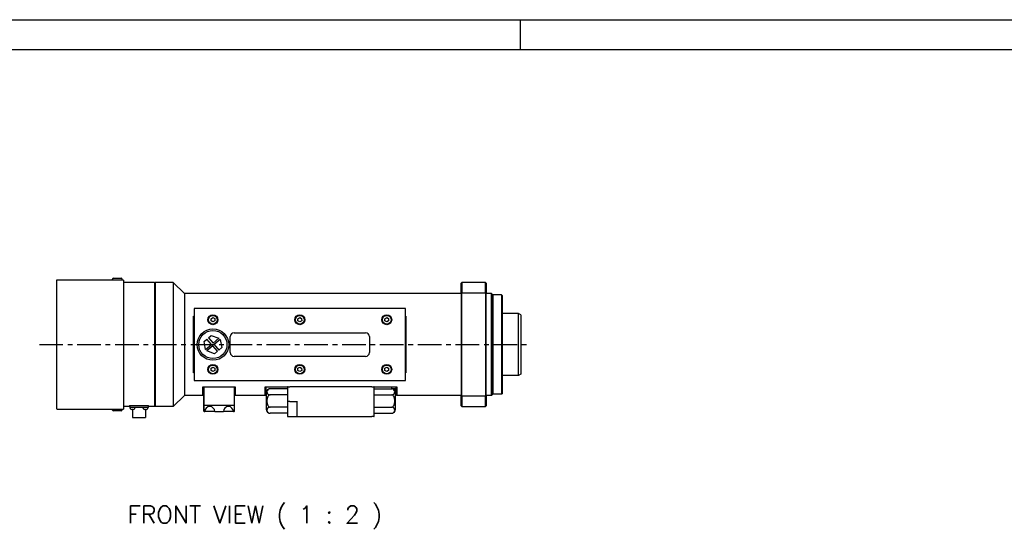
# Model space of a CAD drawing. Extents: x 127 to 1318, y -9818 to -8942.
# Tile 4 of 18: x 521 to 918, y -9147 to -8942. Entities that reach past the tile are written whole.
import ezdxf

# ---------------------------------------------------------------- set-up
doc = ezdxf.new("R2010")
doc.units = 0
doc.header["$LTSCALE"] = 25.4
doc.linetypes.add('CENTER', pattern=[2, 1.25, -0.25, 0.25, -0.25])
doc.layers.get('0').update_dxf_attribs({"linetype": 'CONTINUOUS'})
doc.layers.add('ATA-CENTER', color=133, linetype='CENTER')
doc.layers.add('ATA-TEXT', color=7, linetype='CONTINUOUS')
doc.styles.get("Standard").update_dxf_attribs({"font": 'simplex.shx'})

# ---------------------------------------------------------------- blocks, each defined once
blk = doc.blocks.new('ata-Border-A0-002')
at = {"color": 253, "ltscale": 0.5}
for p, q in [((0, 841), (1189, 841)), ((596, 841), (596, 829))]:
    blk.add_line(p, q, dxfattribs=at)
blk.add_line((10, 829), (1179, 829))

msp = doc.modelspace()

# ---------------------------------------------------------------- linework, layer by layer
for p, q in [((535.8477581, -9047.2989745), (535.8477581, -9098.7989745)), ((562.8477581, -9047.0489745), (536.0977581, -9047.0489745)), ((558.3477581, -9046.7989745), (558.3477581, -9047.0489745)), ((558.8477581, -9046.2989745), (561.8477581, -9046.2989745)), ((562.3477581, -9046.7989745), (562.3477581, -9047.0489745)), ((562.8477581, -9047.0489745), (562.8477581, -9047.2989745)), ((562.8477581, -9047.2989745), (562.8477581, -9098.7989745)), ((575.3477581, -9048.0489745), (562.8477581, -9048.0489745)), ((575.3477581, -9048.2989745), (575.5977581, -9048.0489745)), ((575.3477581, -9048.0489745), (575.3477581, -9098.0489745)), ((582.8477581, -9048.0489745), (575.5977581, -9048.0489745)), ((575.5977581, -9048.0489745), (575.5977581, -9098.0489745)), ((587.3477581, -9052.5489745), (582.8477581, -9048.0489745)), ((582.8477581, -9048.0489745), (582.8477581, -9098.0489745)), ((698.8477581, -9048.2989745), (699.0977581, -9048.0489745)), ((698.8477581, -9052.3729014), (698.8477581, -9048.2989745)), ((699.0977581, -9048.0489745), (699.0977581, -9052.2824149)), ((708.5977581, -9048.0489745), (699.0977581, -9048.0489745)), ((708.8477581, -9048.2989745), (708.5977581, -9048.0489745)), ((708.5977581, -9052.2824149), (708.5977581, -9048.0489745)), ((708.8477581, -9048.2989745), (708.8477581, -9052.3729014)), ((698.8477581, -9052.5489745), (587.3477581, -9052.5489745)), ((587.3477581, -9052.5489745), (587.3477581, -9093.5489745)), ((698.8477581, -9052.3729014), (698.8477581, -9093.7250477)), ((699.0977581, -9052.2824149), (708.5977581, -9052.2824149)), ((699.0977581, -9093.8155342), (699.0977581, -9052.2824149)), ((708.5977581, -9052.2824149), (708.5977581, -9093.8155342)), ((708.8477581, -9093.7250477), (708.8477581, -9052.3729014)), ((711.0977581, -9052.5489745), (708.8477581, -9052.5489745)), ((711.3477581, -9052.7989745), (711.0977581, -9052.5489745)), ((711.0977581, -9093.5489745), (711.0977581, -9052.5489745)), ((711.3477581, -9052.7989745), (711.3477581, -9093.2989745)), ((711.3477581, -9053.2989745), (711.5977581, -9053.0489745)), ((715.0977581, -9053.0489745), (711.5977581, -9053.0489745)), ((711.5977581, -9053.0489745), (711.5977581, -9093.0489745)), ((715.2852581, -9053.2364745), (715.0977581, -9053.0489745)), ((715.0977581, -9053.0489745), (715.0977581, -9093.0489745)), ((715.2856204, -9053.2369098), (715.3477581, -9053.3115613)), ((715.3477581, -9053.3115613), (715.3477581, -9072.3439778)), ((591.3477581, -9058.5489745), (591.3477581, -9087.5489745)), ((676.3477581, -9058.5489745), (591.3477581, -9058.5489745)), ((676.3477581, -9087.5489745), (676.3477581, -9058.5489745)), ((591.0977581, -9061.5925353), (591.3477581, -9061.5925353)), ((591.0977581, -9084.5054138), (591.0977581, -9061.5925353)), ((598.0883038, -9062.6327665), (598.8284777, -9062.1831638)), ((598.1075842, -9063.4985772), (598.0883038, -9062.6327665)), ((598.8670385, -9063.9147853), (598.1075842, -9063.4985772)), ((598.8284777, -9062.1831638), (599.587932, -9062.5993718)), ((599.6072124, -9063.4651826), (598.8670385, -9063.9147853)), ((599.587932, -9062.5993718), (599.6072124, -9063.4651826)), ((633.0883038, -9062.6327665), (633.8284777, -9062.1831638)), ((633.1075842, -9063.4985772), (633.0883038, -9062.6327665)), ((633.8670385, -9063.9147853), (633.1075842, -9063.4985772)), ((633.8284777, -9062.1831638), (634.587932, -9062.5993718)), ((634.6072124, -9063.4651826), (633.8670385, -9063.9147853)), ((634.587932, -9062.5993718), (634.6072124, -9063.4651826)), ((668.0883038, -9062.6327665), (668.8284777, -9062.1831638)), ((668.1075842, -9063.4985772), (668.0883038, -9062.6327665)), ((668.8670385, -9063.9147853), (668.1075842, -9063.4985772)), ((668.8284777, -9062.1831638), (669.587932, -9062.5993718)), ((669.6072124, -9063.4651826), (668.8670385, -9063.9147853)), ((669.587932, -9062.5993718), (669.6072124, -9063.4651826)), ((676.3477581, -9061.5925353), (676.5977581, -9061.5925353)), ((676.5977581, -9061.5925353), (676.5977581, -9084.5054138)), ((721.8477581, -9060.5489745), (715.3477581, -9060.5489745)), ((722.8477581, -9061.1263248), (721.8477581, -9060.5489745)), ((721.8477581, -9085.5489745), (721.8477581, -9060.5489745)), ((722.8477581, -9061.1263248), (722.8477581, -9084.9716243)), ((595.3112596, -9071.7933823), (596.4346971, -9070.8354623)), ((598.2838529, -9073.0041307), (596.4346971, -9070.8354623)), ((597.0434461, -9070.316401), (598.1668836, -9069.3584809)), ((597.0434461, -9070.316401), (598.892602, -9072.4850694)), ((598.1668836, -9069.3584809), (601.2681207, -9070.4595387)), ((598.892602, -9072.4850694), (601.2681207, -9070.4595387)), ((601.787182, -9071.0682877), (599.4116632, -9073.0938184)), ((601.787182, -9071.0682877), (602.3842566, -9074.3045668)), ((605.8477581, -9076.2989745), (605.8477581, -9069.7989745)), ((607.3477581, -9068.2989745), (660.3477581, -9068.2989745)), ((661.8477581, -9069.7989745), (661.8477581, -9076.2989745)), ((595.9083341, -9075.0296613), (595.3112596, -9071.7933823)), ((595.9083341, -9075.0296613), (598.2838529, -9073.0041307)), ((598.8029142, -9073.6128797), (596.4273954, -9075.6384104)), ((600.65207, -9075.7815481), (598.8029142, -9073.6128797)), ((599.4116632, -9073.0938184), (601.2608191, -9075.2624868)), ((602.3842566, -9074.3045668), (601.2608191, -9075.2624868)), ((715.3477581, -9073.7539713), (715.3477581, -9072.3439778)), ((715.3477581, -9073.7539713), (715.3477581, -9092.7863877)), ((599.5286326, -9076.7394682), (596.4273954, -9075.6384104)), ((600.65207, -9075.7815481), (599.5286326, -9076.7394682)), ((660.3477581, -9077.7989745), (607.3477581, -9077.7989745)), ((598.0883038, -9082.6327665), (598.8284777, -9082.1831638)), ((598.1075842, -9083.4985772), (598.0883038, -9082.6327665)), ((598.8670385, -9083.9147853), (598.1075842, -9083.4985772)), ((598.8284777, -9082.1831638), (599.587932, -9082.5993718)), ((599.6072124, -9083.4651826), (598.8670385, -9083.9147853)), ((599.587932, -9082.5993718), (599.6072124, -9083.4651826)), ((633.0883038, -9082.6327665), (633.8284777, -9082.1831638)), ((633.1075842, -9083.4985772), (633.0883038, -9082.6327665)), ((633.8670385, -9083.9147853), (633.1075842, -9083.4985772)), ((633.8284777, -9082.1831638), (634.587932, -9082.5993718)), ((634.6072124, -9083.4651826), (633.8670385, -9083.9147853)), ((634.587932, -9082.5993718), (634.6072124, -9083.4651826)), ((668.0883038, -9082.6327665), (668.8284777, -9082.1831638)), ((668.1075842, -9083.4985772), (668.0883038, -9082.6327665)), ((668.8670385, -9083.9147853), (668.1075842, -9083.4985772)), ((668.8284777, -9082.1831638), (669.587932, -9082.5993718)), ((669.6072124, -9083.4651826), (668.8670385, -9083.9147853)), ((669.587932, -9082.5993718), (669.6072124, -9083.4651826)), ((591.3477581, -9084.5054138), (591.0977581, -9084.5054138)), ((676.5977581, -9084.5054138), (676.3477581, -9084.5054138)), ((721.8477581, -9085.5489745), (715.3477581, -9085.5489745)), ((722.8477581, -9084.9716243), (721.8477581, -9085.5489745)), ((591.3477581, -9087.5489745), (676.3477581, -9087.5489745)), ((594.8477581, -9090.0489745), (607.8477581, -9090.0489745)), ((594.8477581, -9093.5489745), (594.8477581, -9090.0489745)), ((595.0977581, -9090.0489745), (595.0977581, -9090.0508127)), ((595.0977581, -9090.0508127), (595.0977581, -9097.4454211)), ((595.3477581, -9097.5489745), (595.3477581, -9090.0489745)), ((607.3477581, -9090.0489745), (607.3477581, -9097.5489745)), ((607.5977581, -9090.0508127), (607.5977581, -9090.0489745)), ((607.5977581, -9097.4454211), (607.5977581, -9090.0508127)), ((607.8477581, -9090.0489745), (607.8477581, -9093.5489745)), ((619.8477581, -9090.0489745), (629.0977581, -9090.0489745)), ((619.8477581, -9093.5489745), (619.8477581, -9090.0489745)), ((620.0977581, -9090.0489745), (620.0977581, -9093.2989745)), ((628.8477581, -9090.8914972), (621.8477581, -9090.8914972)), ((628.8477581, -9090.2989745), (628.8477581, -9096.0489745)), ((629.0977581, -9090.0489745), (629.8477581, -9090.0489745)), ((662.8477581, -9090.0489745), (629.8477581, -9090.0489745)), ((662.8477581, -9090.0489745), (663.5977581, -9090.0489745)), ((663.5977581, -9090.0489745), (672.8477581, -9090.0489745)), ((663.8477581, -9101.7989745), (663.8477581, -9090.2989745)), ((663.8477581, -9090.8914972), (670.8477581, -9090.8914972)), ((670.8477581, -9090.8914972), (670.8477581, -9090.0489745)), ((672.5977581, -9090.9239745), (671.1582047, -9090.9239745)), ((672.5977581, -9091.2989745), (671.8755684, -9091.2989745)), ((672.5977581, -9093.2989745), (672.5977581, -9090.0489745)), ((672.8477581, -9090.0489745), (672.8477581, -9093.5489745)), ((587.3477581, -9093.5489745), (582.8477581, -9098.0489745)), ((594.8477581, -9093.5489745), (587.3477581, -9093.5489745)), ((595.0977581, -9093.2989745), (594.8477581, -9093.5489745)), ((607.5977581, -9093.2989745), (607.8477581, -9093.5489745)), ((619.8477581, -9093.5489745), (607.8477581, -9093.5489745)), ((620.0977581, -9093.2989745), (619.8477581, -9093.5489745)), ((620.3477581, -9092.3914972), (620.3477581, -9099.2064518)), ((628.8477581, -9093.3452359), (621.8477581, -9093.3452359)), ((663.8477581, -9093.3452359), (670.8477581, -9093.3452359)), ((672.5977581, -9091.7989745), (672.22577, -9091.7989745)), ((672.5977581, -9091.9239745), (672.2730379, -9091.9239745)), ((672.3477581, -9099.2064518), (672.3477581, -9092.3914972)), ((672.5977581, -9092.7989745), (672.3477581, -9092.7989745)), ((672.5977581, -9093.2989745), (672.8477581, -9093.5489745)), ((698.8477581, -9093.5489745), (672.8477581, -9093.5489745)), ((698.8477581, -9097.7989745), (698.8477581, -9093.7250477)), ((708.5977581, -9093.8155342), (699.0977581, -9093.8155342)), ((699.0977581, -9093.8155342), (699.0977581, -9098.0489745)), ((708.5977581, -9098.0489745), (708.5977581, -9093.8155342)), ((711.0977581, -9093.5489745), (708.8477581, -9093.5489745)), ((708.8477581, -9093.7250477), (708.8477581, -9097.7989745)), ((711.3477581, -9093.2989745), (711.0977581, -9093.5489745)), ((711.3477581, -9092.7989745), (711.5977581, -9093.0489745)), ((715.0977581, -9093.0489745), (711.5977581, -9093.0489745)), ((715.2852581, -9092.8614745), (715.0977581, -9093.0489745)), ((715.3477581, -9092.7863877), (715.2856202, -9092.8610395)), ((536.0977581, -9099.0489745), (562.8477581, -9099.0489745)), ((558.3477581, -9099.2989745), (558.3477581, -9099.0489745)), ((562.3477581, -9099.2989745), (562.3477581, -9099.0489745)), ((565.2227581, -9098.0489745), (562.8477581, -9098.0489745)), ((562.8477581, -9098.7989745), (562.8477581, -9099.0489745)), ((565.2227581, -9097.6489745), (565.2227581, -9098.0489745)), ((565.2227581, -9097.6489745), (572.9727581, -9097.6489745)), ((565.3477581, -9097.6489745), (565.3477581, -9098.3989745)), ((566.3477581, -9098.3989745), (565.3477581, -9098.3989745)), ((565.4979003, -9098.686351), (565.4727581, -9098.3989745)), ((565.9913129, -9099.1232835), (565.9917049, -9099.1232835)), ((571.8477581, -9098.3989745), (566.3477581, -9098.3989745)), ((566.4015527, -9099.1232835), (566.5439634, -9099.1232835)), ((566.4727581, -9099.1232835), (566.4727581, -9102.3989745)), ((566.9538112, -9099.1232835), (566.9542033, -9099.1232835)), ((567.4476159, -9098.686351), (567.4727581, -9098.3989745)), ((570.7479003, -9098.686351), (570.7227581, -9098.3989745)), ((571.2413129, -9099.1232835), (571.2417049, -9099.1232835)), ((571.6515527, -9099.1232835), (571.7939634, -9099.1232835)), ((571.7227581, -9099.1232835), (571.7227581, -9102.3989745)), ((572.8477581, -9098.3989745), (571.8477581, -9098.3989745)), ((572.2038112, -9099.1232835), (572.2042033, -9099.1232835)), ((572.6976159, -9098.686351), (572.7227581, -9098.3989745)), ((572.8477581, -9098.3989745), (572.8477581, -9097.6489745)), ((572.9727581, -9098.0489745), (572.9727581, -9097.6489745)), ((575.3477581, -9098.0489745), (572.9727581, -9098.0489745)), ((575.3477581, -9097.7989745), (575.5977581, -9098.0489745)), ((582.8477581, -9098.0489745), (575.5977581, -9098.0489745)), ((595.3477581, -9097.5489745), (595.0977581, -9097.4454211)), ((595.0977581, -9097.4454211), (595.0977581, -9099.7989745)), ((595.3477581, -9100.0489745), (595.3477581, -9097.5489745)), ((607.3477581, -9097.5489745), (595.3477581, -9097.5489745)), ((607.5977581, -9097.4454211), (607.3477581, -9097.5489745)), ((607.3477581, -9097.5489745), (607.3477581, -9100.0489745)), ((607.5977581, -9099.7989745), (607.5977581, -9097.4454211)), ((628.8477581, -9098.2527132), (621.8477581, -9098.2527132)), ((628.8477581, -9096.0489745), (628.8477581, -9101.7989745)), ((629.8477581, -9096.0489745), (628.8477581, -9096.0489745)), ((629.8477581, -9096.0489745), (632.8477581, -9096.0489745)), ((632.5977581, -9096.0489745), (632.5977581, -9101.7989745)), ((663.8477581, -9098.2527132), (670.8477581, -9098.2527132)), ((698.8477581, -9097.7989745), (699.0977581, -9098.0489745)), ((699.0977581, -9098.0489745), (708.5977581, -9098.0489745)), ((708.5977581, -9098.0489745), (708.8477581, -9097.7989745)), ((561.8477581, -9099.7989745), (558.8477581, -9099.7989745)), ((566.4727581, -9102.3989745), (571.7227581, -9102.3989745)), ((595.3477581, -9100.0489745), (595.0977581, -9099.7989745)), ((595.3477581, -9100.0489745), (595.5977581, -9100.0489745)), ((599.5977581, -9100.0489745), (595.5977581, -9100.0489745)), ((599.5977581, -9100.0489745), (603.0977581, -9100.0489745)), ((607.0977581, -9100.0489745), (603.0977581, -9100.0489745)), ((607.0977581, -9100.0489745), (607.3477581, -9100.0489745)), ((607.3477581, -9100.0489745), (607.5977581, -9099.7989745)), ((628.8477581, -9100.7064518), (621.8477581, -9100.7064518)), ((629.0977581, -9102.0489745), (631.5977581, -9102.0489745)), ((631.5977581, -9102.0489745), (632.8477581, -9102.0489745)), ((632.8477581, -9102.0489745), (662.8477581, -9102.0489745)), ((663.5977581, -9102.0489745), (662.8477581, -9102.0489745)), ((663.8477581, -9100.7064518), (670.8477581, -9100.7064518))]:
    msp.add_line(p, q)
for centre, radius in [((598.8477581, -9063.0489745), 2), ((598.8477581, -9063.0489745), 1.75), ((633.8477581, -9063.0489745), 2), ((633.8477581, -9063.0489745), 1.75), ((668.8477581, -9063.0489745), 2), ((668.8477581, -9063.0489745), 1.75), ((598.8477581, -9073.0489745), 6.35), ((598.8477581, -9073.0489745), 5.6625945), ((598.8477581, -9083.0489745), 2), ((598.8477581, -9083.0489745), 1.75), ((633.8477581, -9083.0489745), 2), ((633.8477581, -9083.0489745), 1.75), ((668.8477581, -9083.0489745), 2), ((668.8477581, -9083.0489745), 1.75)]:
    msp.add_circle(centre, radius)
for centre, radius, start, end in [((536.0977581, -9047.2989745), 0.25, 90, 180), ((558.8477581, -9046.7989745), 0.5, 90, 180), ((561.8477581, -9046.7989745), 0.5, 0, 90), ((607.3477581, -9069.7989745), 1.5, 90, 180), ((660.3477581, -9069.7989745), 1.5, 0, 90), ((607.3477581, -9076.2989745), 1.5, 180, 270), ((660.3477581, -9076.2989745), 1.5, 270, 0), ((621.8477581, -9092.3914972), 1.5, 90, 180), ((629.0977581, -9090.2989745), 0.25, 90, 180), ((663.5977581, -9090.2989745), 0.25, 0, 90), ((670.8477581, -9092.3914972), 1.5, 0, 90), ((536.0977581, -9098.7989745), 0.25, 180, 270), ((558.8477581, -9099.2989745), 0.5, 180, 270), ((561.8477581, -9099.2989745), 0.5, 270, 0), ((565.8963782, -9098.6514888), 0.4, 185, 241.293917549), ((566.4727581, -9097.5989745), 1.6, 241.293917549, 252.130594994), ((565.9913129, -9099.0922835), 0.031, 252.130594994, 270), ((566.9542033, -9099.0922835), 0.031, 270, 287.869405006), ((566.4727581, -9097.5989745), 1.6, 287.869405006, 298.706082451), ((567.049138, -9098.6514888), 0.4, 298.706082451, 355), ((571.1463782, -9098.6514888), 0.4, 185, 241.293917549), ((571.7227581, -9097.5989745), 1.6, 241.293917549, 252.130594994), ((571.2413129, -9099.0922835), 0.031, 252.130594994, 270), ((572.2042033, -9099.0922835), 0.031, 270, 287.869405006), ((571.7227581, -9097.5989745), 1.6, 287.869405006, 298.706082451), ((572.299138, -9098.6514888), 0.4, 298.706082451, 355), ((597.5977581, -9100.0489745), 2, 0, 180), ((605.0977581, -9100.0489745), 2, 0, 180), ((621.8477581, -9099.2064518), 1.5, 180, 270), ((670.8477581, -9099.2064518), 1.5, 270, 0), ((629.0977581, -9101.7989745), 0.25, 180, 270), ((632.8477581, -9101.7989745), 0.25, 180, 270), ((663.5977581, -9101.7989745), 0.25, 270, 0)]:
    msp.add_arc(centre, radius, start, end)
for centre, major_axis, ratio, start_param, end_param in [((566.4740225, -9097.6033065), (-1.5351745, -0.4480723), 0.9958698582, 0.9783409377, 1.1917467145), ((566.5222567, -9097.6033065), (-0.139427, -1.5931383), 0.0254382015, 0.0961787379, 0.3095845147), ((566.4232595, -9097.6033065), (0.139427, -1.5931383), 0.0254382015, 5.9736007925, 6.1870065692), ((566.4714937, -9097.6033065), (-1.5351745, 0.4480723), 0.9958698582, 1.9498459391, 2.1632517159), ((571.7240225, -9097.6033065), (-1.5351745, -0.4480723), 0.9958698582, 0.9783409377, 1.1917467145), ((571.7722567, -9097.6033065), (-0.139427, -1.5931383), 0.0254382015, 0.0961787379, 0.3095845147), ((571.6732595, -9097.6033065), (0.139427, -1.5931383), 0.0254382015, 5.9736007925, 6.1870065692), ((571.7214937, -9097.6033065), (-1.5351745, 0.4480723), 0.9958698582, 1.9498459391, 2.1632517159)]:
    msp.add_ellipse(centre, major_axis=major_axis, ratio=ratio, start_param=start_param, end_param=end_param)
for points in [[(698.8477581, -9052.3729014), (698.9310798, -9052.3426775), (699.014414, -9052.3125152), (699.0977581, -9052.2824149)], [(708.5977581, -9052.2824149), (708.6811021, -9052.3125152), (708.7644364, -9052.3426775), (708.8477581, -9052.3729014)], [(698.8477581, -9093.7250477), (698.9310798, -9093.7552716), (699.014414, -9093.7854339), (699.0977581, -9093.8155342)], [(708.8477581, -9093.7250477), (708.7644364, -9093.7552716), (708.6811021, -9093.7854339), (708.5977581, -9093.8155342)]]:
    msp.add_open_spline(points, degree=3)
for points, weights in [([(591.0977581, -9061.5925353), (591.2252826, -9061.8207261), (591.3477581, -9062.046134)], [1, 1.00006195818, 1]), ([(676.3477581, -9062.046134), (676.4702335, -9061.8207261), (676.5977581, -9061.5925353)], [1, 1.00006195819, 1]), ([(591.3477581, -9084.0518151), (591.2252826, -9084.277223), (591.0977581, -9084.5054138)], [1, 1.00006195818, 1]), ([(676.5977581, -9084.5054138), (676.4702335, -9084.277223), (676.3477581, -9084.0518151)], [1, 1.00006195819, 1])]:
    msp.add_rational_spline(points, weights, degree=2)
for points, knots in [([(715.3477581, -9072.3439778), (715.3422132, -9072.3751416), (715.33704, -9072.406313), (715.2894025, -9072.7155196), (715.2736566, -9073.0262054), (715.3053819, -9073.4744132), (715.3233219, -9073.6166319), (715.3477581, -9073.7539713)], [1.80499550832, 1.80499550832, 1.80499550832, 1.80499550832, 1.82422195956, 1.82422195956, 1.99582330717, 1.99582330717, 2.07649552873, 2.07649552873, 2.07649552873, 2.07649552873]), ([(621.8477581, -9090.8914972), (621.7535681, -9090.8914972), (621.6428396, -9090.9028388), (621.4498697, -9090.9418664), (621.3367334, -9090.9802855), (621.1301099, -9091.0772886), (621.015498, -9091.1612767), (620.6824467, -9091.4920841), (620.6067281, -9091.8327394), (620.6067281, -9092.4039937), (620.6824467, -9092.744649), (621.015498, -9093.0754564), (621.1301099, -9093.1594445), (621.3367334, -9093.2564476), (621.4498697, -9093.2948667), (621.6428396, -9093.3338944), (621.7535681, -9093.3452359), (621.8477581, -9093.3452359)], [0.5693236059, 0.5693236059, 0.5693236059, 0.5693236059, 0.6258375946, 0.6258375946, 0.6942187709, 0.6942187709, 0.7958946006, 0.7958946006, 1.1386472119, 1.1386472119, 1.4813998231, 1.4813998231, 1.5830756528, 1.5830756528, 1.6514568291, 1.6514568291, 1.7079708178, 1.7079708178, 1.7079708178, 1.7079708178]), ([(670.8477581, -9093.3452359), (670.9419481, -9093.3452359), (671.0526766, -9093.3338944), (671.2456465, -9093.2948667), (671.3587828, -9093.2564476), (671.5654062, -9093.1594445), (671.6800181, -9093.0754564), (672.0130695, -9092.744649), (672.0887881, -9092.4039937), (672.0887881, -9091.8327394), (672.0130695, -9091.4920841), (671.6800181, -9091.1612767), (671.5654062, -9091.0772886), (671.3587828, -9090.9802855), (671.2456465, -9090.9418664), (671.0526766, -9090.9028388), (670.9419481, -9090.8914972), (670.8477581, -9090.8914972)], [0.5693236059, 0.5693236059, 0.5693236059, 0.5693236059, 0.6258375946, 0.6258375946, 0.6942187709, 0.6942187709, 0.7958946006, 0.7958946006, 1.1386472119, 1.1386472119, 1.4813998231, 1.4813998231, 1.5830756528, 1.5830756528, 1.6514568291, 1.6514568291, 1.7079708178, 1.7079708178, 1.7079708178, 1.7079708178]), ([(621.8477581, -9093.3452359), (621.7535681, -9093.3452359), (621.6428396, -9093.367919), (621.4498697, -9093.4459743), (621.3367334, -9093.5228125), (621.1301099, -9093.7168186), (621.015498, -9093.8847948), (620.6824467, -9094.5464096), (620.6067281, -9095.2277202), (620.6067281, -9096.3702289), (620.6824467, -9097.0515395), (621.015498, -9097.7131543), (621.1301099, -9097.8811305), (621.3367334, -9098.0751366), (621.4498697, -9098.1519748), (621.6428396, -9098.2300301), (621.7535681, -9098.2527132), (621.8477581, -9098.2527132)], [0.5693236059, 0.5693236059, 0.5693236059, 0.5693236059, 0.6258375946, 0.6258375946, 0.6942187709, 0.6942187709, 0.7958946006, 0.7958946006, 1.1386472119, 1.1386472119, 1.4813998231, 1.4813998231, 1.5830756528, 1.5830756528, 1.6514568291, 1.6514568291, 1.7079708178, 1.7079708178, 1.7079708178, 1.7079708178]), ([(670.8477581, -9098.2527132), (670.9419481, -9098.2527132), (671.0526766, -9098.2300301), (671.2456465, -9098.1519748), (671.3587828, -9098.0751366), (671.5654062, -9097.8811305), (671.6800181, -9097.7131543), (672.0130695, -9097.0515395), (672.0887881, -9096.3702289), (672.0887881, -9095.2277202), (672.0130695, -9094.5464096), (671.6800181, -9093.8847948), (671.5654062, -9093.7168186), (671.3587828, -9093.5228125), (671.2456465, -9093.4459743), (671.0526766, -9093.367919), (670.9419481, -9093.3452359), (670.8477581, -9093.3452359)], [0.5693236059, 0.5693236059, 0.5693236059, 0.5693236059, 0.6258375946, 0.6258375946, 0.6942187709, 0.6942187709, 0.7958946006, 0.7958946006, 1.1386472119, 1.1386472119, 1.4813998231, 1.4813998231, 1.5830756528, 1.5830756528, 1.6514568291, 1.6514568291, 1.7079708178, 1.7079708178, 1.7079708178, 1.7079708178]), ([(566.3873659, -9099.1894225), (566.3870766, -9099.1902272), (566.3850778, -9099.1909174), (566.3775985, -9099.1918098), (566.3721176, -9099.1920119), (566.3596338, -9099.1919525), (566.3517977, -9099.1916866), (566.3359141, -9099.1907447), (566.3280386, -9099.1901308), (566.3204975, -9099.1894225)], [0, 0, 0, 0, 0.005166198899, 0.005166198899, 0.010332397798, 0.010332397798, 0.015502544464, 0.015502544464, 0.019974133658, 0.019974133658, 0.019974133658, 0.019974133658]), ([(566.6250187, -9099.1894225), (566.6164509, -9099.1902272), (566.6073452, -9099.1909174), (566.5906746, -9099.1918098), (566.5831097, -9099.1920119), (566.5712384, -9099.1919525), (566.5661431, -9099.1916866), (566.55996, -9099.1907447), (566.5584049, -9099.1901308), (566.5581503, -9099.1894225)], [0, 0, 0, 0, 0.005166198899, 0.005166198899, 0.010332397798, 0.010332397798, 0.015502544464, 0.015502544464, 0.019974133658, 0.019974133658, 0.019974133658, 0.019974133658]), ([(571.6373659, -9099.1894225), (571.6370766, -9099.1902272), (571.6350778, -9099.1909174), (571.6275985, -9099.1918098), (571.6221176, -9099.1920119), (571.6096338, -9099.1919525), (571.6017977, -9099.1916866), (571.5859141, -9099.1907447), (571.5780386, -9099.1901308), (571.5704975, -9099.1894225)], [0, 0, 0, 0, 0.005166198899, 0.005166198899, 0.010332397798, 0.010332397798, 0.015502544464, 0.015502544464, 0.019974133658, 0.019974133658, 0.019974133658, 0.019974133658]), ([(571.8750187, -9099.1894225), (571.8664509, -9099.1902272), (571.8573452, -9099.1909174), (571.8406746, -9099.1918098), (571.8331097, -9099.1920119), (571.8212384, -9099.1919525), (571.8161431, -9099.1916866), (571.80996, -9099.1907447), (571.8084049, -9099.1901308), (571.8081503, -9099.1894225)], [0, 0, 0, 0, 0.005166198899, 0.005166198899, 0.010332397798, 0.010332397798, 0.015502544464, 0.015502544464, 0.019974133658, 0.019974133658, 0.019974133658, 0.019974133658]), ([(621.8477581, -9098.2527132), (621.7535681, -9098.2527132), (621.6428396, -9098.2640547), (621.4498697, -9098.3030824), (621.3367334, -9098.3415015), (621.1301099, -9098.4385045), (621.015498, -9098.5224926), (620.6824467, -9098.8533), (620.6067281, -9099.1939553), (620.6067281, -9099.7652097), (620.6824467, -9100.105865), (621.015498, -9100.4366724), (621.1301099, -9100.5206605), (621.3367334, -9100.6176635), (621.4498697, -9100.6560826), (621.6428396, -9100.6951103), (621.7535681, -9100.7064518), (621.8477581, -9100.7064518)], [0.5693236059, 0.5693236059, 0.5693236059, 0.5693236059, 0.6258375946, 0.6258375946, 0.6942187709, 0.6942187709, 0.7958946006, 0.7958946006, 1.1386472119, 1.1386472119, 1.4813998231, 1.4813998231, 1.5830756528, 1.5830756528, 1.6514568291, 1.6514568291, 1.7079708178, 1.7079708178, 1.7079708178, 1.7079708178]), ([(670.8477581, -9100.7064518), (670.9419481, -9100.7064518), (671.0526766, -9100.6951103), (671.2456465, -9100.6560826), (671.3587828, -9100.6176635), (671.5654062, -9100.5206605), (671.6800181, -9100.4366724), (672.0130695, -9100.105865), (672.0887881, -9099.7652097), (672.0887881, -9099.1939553), (672.0130695, -9098.8533), (671.6800181, -9098.5224926), (671.5654062, -9098.4385045), (671.3587828, -9098.3415015), (671.2456465, -9098.3030824), (671.0526766, -9098.2640547), (670.9419481, -9098.2527132), (670.8477581, -9098.2527132)], [0.5693236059, 0.5693236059, 0.5693236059, 0.5693236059, 0.6258375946, 0.6258375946, 0.6942187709, 0.6942187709, 0.7958946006, 0.7958946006, 1.1386472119, 1.1386472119, 1.4813998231, 1.4813998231, 1.5830756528, 1.5830756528, 1.6514568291, 1.6514568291, 1.7079708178, 1.7079708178, 1.7079708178, 1.7079708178])]:
    msp.add_open_spline(points, degree=3, knots=knots)
at = {"layer": 'ATA-CENTER', "ltscale": 0.3}
msp.add_line((528.9546435, -9073.0489745), (725.4598224, -9073.0489745), dxfattribs=at)

# ---------------------------------------------------------------- block references
msp.add_blockref('ata-Border-A0-002', (126.5987038, -9783.1668469))

# ---------------------------------------------------------------- texts
at = {"layer": 'ATA-TEXT', "insert": (564.4058218, -9147.403541), "char_height": 7, "attachment_point": 7}
msp.add_mtext('FRONT VIEW ( 1 : 2 )', dxfattribs=at)

doc.saveas('drawing.dxf')
